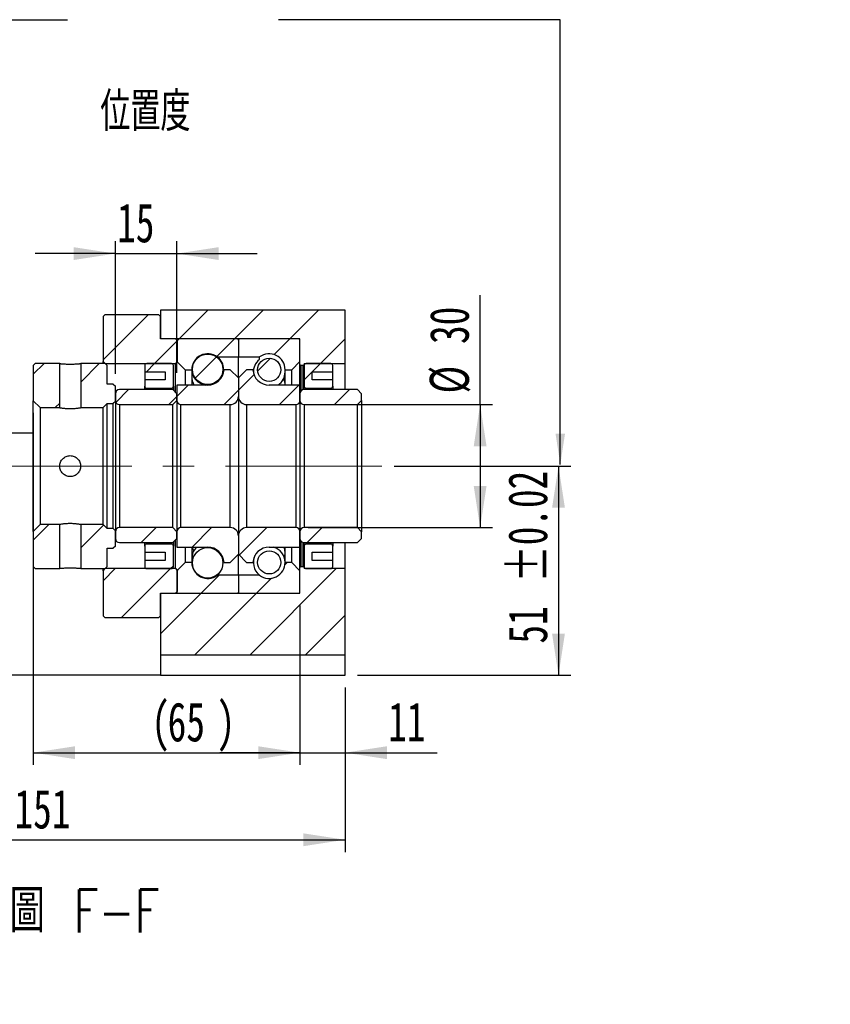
# Model space of a CAD drawing. Header units: millimetres. Extents: x 25 to 293, y 11 to 200.
# Tile 5 of 6: x 227 to 293, y 11 to 91. Entities that reach past the tile are written whole.
import ezdxf

# ---------------------------------------------------------------- set-up
doc = ezdxf.new("R2010")
doc.units = ezdxf.units.MM
doc.linetypes.add('CENTERX2', pattern=[20.32, 12.7, -2.54, 2.54, -2.54])
doc.layers.add('圖層0', color=7, linetype='Continuous')
doc.styles.add('SLDTEXTSTYLE0', font='TXT', dxfattribs={"width": 0.7})
doc.styles.add('SLDTEXTSTYLE1', font='TXT', dxfattribs={"width": 0.7, "bigfont": 'bigfont'})
doc.styles.add('SLDTEXTSTYLE4', font='TXT', dxfattribs={"width": 0.75, "bigfont": 'bigfont'})
doc.dimstyles.new('SLDDIMSTYLE3', dxfattribs={"dimtxt": 3.389974, "dimasz": 2.5, "dimexe": 0, "dimexo": 0.0625, "dimgap": 0.847493, "dimtad": 1, "dimlfac": 3, "dimrnd": 1e-09, "dimzin": 12, "dimdsep": 46, "dimtxsty": 'SLDTEXTSTYLE0', "dimsah": 1, "dimcen": 0.09, "dimadec": 0, "dimazin": 3, "dimtfac": 1, "dimtofl": 0, "dimtmove": 0, "dimatfit": 3, "dimfxl": 1, "dimfrac": 2, "dimtolj": 1, "dimtzin": 12, "dimarcsym": 0})
doc.dimstyles.new('SLDDIMSTYLE6', dxfattribs={"dimtxt": 3.389974, "dimasz": 2.5, "dimexe": 0, "dimexo": 0.0625, "dimgap": 0.847493, "dimtad": 1, "dimlfac": 3, "dimrnd": 1e-09, "dimzin": 12, "dimdsep": 46, "dimtxsty": 'SLDTEXTSTYLE0', "dimsah": 1, "dimcen": 0.09, "dimadec": 0, "dimazin": 3, "dimtfac": 1, "dimtmove": 0, "dimatfit": 0, "dimfxl": 1, "dimfrac": 2, "dimtolj": 1, "dimtzin": 12, "dimarcsym": 0})
doc.dimstyles.new('SLDDIMSTYLE8', dxfattribs={"dimtxt": 3.389974, "dimasz": 2.5, "dimexe": 0, "dimexo": 0.0625, "dimgap": 0.847493, "dimtad": 1, "dimlfac": 3, "dimrnd": 1e-09, "dimzin": 12, "dimdsep": 46, "dimtxsty": 'SLDTEXTSTYLE0', "dimsah": 1, "dimcen": 0.09, "dimadec": 0, "dimazin": 3, "dimtol": 1, "dimtp": 0.02, "dimtm": 0.02, "dimtfac": 1, "dimtofl": 0, "dimtmove": 0, "dimatfit": 3, "dimfxl": 1, "dimfrac": 2, "dimtolj": 1, "dimarcsym": 0})

# ---------------------------------------------------------------- blocks, each defined once
blk = doc.blocks.new('_D_14')
at = {"layer": '圖層0', "color": 7}
for p, q in [((249.607, 43.012), (249.607, 30.058)), ((253.273, 36.345), (253.273, 30.058)), ((249.607, 31.058), (243.087, 31.058)), ((249.607, 31.058), (253.273, 31.058)), ((253.273, 31.058), (260.751, 31.058))]:
    blk.add_line(p, q, dxfattribs=at)
for points in [[(249.607, 31.058), (246.217, 31.58), (246.217, 30.537)], [(253.273, 31.058), (256.663, 30.537), (256.663, 31.58)]]:
    blk.add_solid(points, dxfattribs=at)
at = {"layer": '圖層0', "color": 7, "insert": (256.776, 35.151), "char_height": 3.175, "attachment_point": 1, "style": 'SLDTEXTSTYLE0'}
blk.add_mtext('11', dxfattribs=at)
blk = doc.blocks.new('_D_15')
at = {"layer": '圖層0', "color": 7}
for p, q in [((227.94, 58.662), (227.94, 30.058)), ((249.607, 43.012), (249.607, 30.058)), ((227.94, 31.058), (249.607, 31.058))]:
    blk.add_line(p, q, dxfattribs=at)
for points in [[(227.94, 31.058), (231.33, 30.537), (231.33, 31.58)], [(249.607, 31.058), (246.217, 31.58), (246.217, 30.537)]]:
    blk.add_solid(points, dxfattribs=at)
at = {"layer": '圖層0', "color": 7, "char_height": 3.175, "attachment_point": 1, "style": 'SLDTEXTSTYLE0'}
for s, insert in [('(', (237.53, 35.151)), ('65', (238.859, 35.151)), (')', (242.833, 35.151))]:
    blk.add_mtext(s, dxfattribs=dict(at, insert=insert))
blk = doc.blocks.new('_D_16')
at = {"layer": '圖層0', "color": 7}
for p, q in [((253.273, 36.345), (253.273, 22.982)), ((202.94, 31.679), (202.94, 22.982)), ((202.94, 23.982), (253.273, 23.982))]:
    blk.add_line(p, q, dxfattribs=at)
for points in [[(202.94, 23.982), (206.33, 23.46), (206.33, 24.503)], [(253.273, 23.982), (249.883, 24.503), (249.883, 23.46)]]:
    blk.add_solid(points, dxfattribs=at)
at = {"layer": '圖層0', "color": 7, "insert": (226.418, 28.075), "char_height": 3.175, "attachment_point": 1, "style": 'SLDTEXTSTYLE0'}
blk.add_mtext('151', dxfattribs=at)
blk = doc.blocks.new('_D_17')
at = {"layer": '圖層0', "color": 7}
for p, q in [((264.24, 59.345), (264.24, 68.247)), ((250.273, 59.345), (265.24, 59.345)), ((264.24, 59.345), (264.24, 49.345)), ((250.273, 49.345), (265.24, 49.345))]:
    blk.add_line(p, q, dxfattribs=at)
for points in [[(264.24, 59.345), (263.719, 55.955), (264.762, 55.955)], [(264.24, 49.345), (264.762, 52.735), (263.719, 52.735)]]:
    blk.add_solid(points, dxfattribs=at)
at = {"layer": '圖層0', "color": 7, "char_height": 3.175, "attachment_point": 1, "rotation": 90, "style": 'SLDTEXTSTYLE0'}
for s, insert in [('30', (260.147, 64.272)), ('%%c', (260.147, 60.25))]:
    blk.add_mtext(s, dxfattribs=dict(at, insert=insert))
blk = doc.blocks.new('_D_18')
at = {"layer": '圖層0', "color": 7}
for p, q in [((257.254, 54.345), (271.607, 54.345)), ((270.607, 54.345), (270.607, 37.345)), ((254.273, 37.345), (271.607, 37.345))]:
    blk.add_line(p, q, dxfattribs=at)
for points in [[(270.607, 54.345), (270.085, 50.955), (271.128, 50.955)], [(270.607, 37.345), (271.128, 40.735), (270.085, 40.735)]]:
    blk.add_solid(points, dxfattribs=at)
at = {"layer": '圖層0', "color": 7, "char_height": 3.175, "attachment_point": 1, "rotation": 90, "style": 'SLDTEXTSTYLE0'}
for s, insert in [('±0.02', (266.514, 44.89)), ('51', (266.514, 39.924))]:
    blk.add_mtext(s, dxfattribs=dict(at, insert=insert))
blk = doc.blocks.new('_D_19')
at = {"layer": '圖層0', "color": 7}
for p, q in [((234.607, 61.845), (234.607, 72.616)), ((239.607, 61.929), (239.607, 72.616)), ((234.607, 71.616), (228.087, 71.616)), ((234.607, 71.616), (239.607, 71.616)), ((239.607, 71.616), (246.126, 71.616))]:
    blk.add_line(p, q, dxfattribs=at)
for points in [[(234.607, 71.616), (231.217, 72.137), (231.217, 71.094)], [(239.607, 71.616), (242.996, 71.094), (242.996, 72.137)]]:
    blk.add_solid(points, dxfattribs=at)
at = {"layer": '圖層0', "color": 7, "insert": (234.757, 75.708), "char_height": 3.175, "attachment_point": 1, "style": 'SLDTEXTSTYLE0'}
blk.add_mtext('15', dxfattribs=at)

msp = doc.modelspace()

# ---------------------------------------------------------------- hatches: boundary and pattern name
at = {"layer": '圖層0', "linetype": 'Continuous', "lineweight": 18}
h = msp.add_hatch(dxfattribs=at)
h.set_pattern_fill('ANSI31', color=256, style=0)
h.paths.add_polyline_path([(233.7732, 66.6787), (233.6065, 66.5121), (233.6065, 62.8454), (233.7732, 62.6787), (239.4899, 62.6787), (239.6565, 62.8454), (239.6565, 64.5121), (239.4899, 64.6787), (238.2732, 64.6787), (238.2732, 66.5121), (238.1065, 66.6787)], flags=0)
h = msp.add_hatch(dxfattribs=at)
h.set_pattern_fill('ANSI31', color=256, style=0)
h.paths.add_polyline_path([(249.6732, 62.5121), (249.8732, 62.5121), (249.9399, 62.5787), (249.9399, 62.6787), (253.2732, 62.6787), (253.2732, 67.0121), (238.2732, 67.0121), (238.2732, 64.6787), (249.6065, 64.6787), (249.6065, 62.5787)], flags=0)
h = msp.add_hatch(dxfattribs=at)
h.set_pattern_fill('ANSI31', color=256, style=0)
edge = h.paths.add_edge_path(flags=0)
edge.add_line((244.5065, 64.6787), (239.7065, 64.6787))
edge.add_arc((239.7065, 64.5787), 0.1, 90, 180)
edge.add_line((239.6065, 64.5787), (239.6065, 62.8454))
edge.add_line((239.6065, 62.8454), (240.2732, 62.1787))
edge.add_line((240.2732, 62.1787), (240.8132, 62.1787))
edge.add_arc((242.1065, 62.1787), 1.2933, 53.031768, 180, ccw=False)
edge.add_line((242.8843, 63.2121), (244.6065, 63.2121))
edge.add_line((244.6065, 63.2121), (244.6065, 64.5787))
edge.add_arc((244.5065, 64.5787), 0.1, 0, 90)
h = msp.add_hatch(dxfattribs=at)
h.set_pattern_fill('ANSI31', color=256, style=0)
edge = h.paths.add_edge_path(flags=0)
edge.add_line((249.6065, 62.8454), (249.6065, 64.5787))
edge.add_arc((249.5065, 64.5787), 0.1, 0, 90)
edge.add_line((249.5065, 64.6787), (244.7065, 64.6787))
edge.add_arc((244.7065, 64.5787), 0.1, 90, 180)
edge.add_line((244.6065, 64.5787), (244.6065, 63.2121))
edge.add_line((244.6065, 63.2121), (246.3287, 63.2121))
edge.add_arc((247.1065, 62.1787), 1.2933, 0, 126.968232, ccw=False)
edge.add_line((248.3999, 62.1787), (248.9399, 62.1787))
edge.add_line((248.9399, 62.1787), (249.6065, 62.8454))
h = msp.add_hatch(dxfattribs=at)
h.set_pattern_fill('ANSI31', color=256, style=0)
edge = h.paths.add_edge_path(flags=0)
edge.add_arc((242.1065, 62.212), 1.2397, 0, 360)
h = msp.add_hatch(dxfattribs=at)
h.set_pattern_fill('ANSI31', color=256, style=0)
h.paths.add_polyline_path([(228.1065, 62.6787), (227.9399, 62.5121), (227.9399, 59.6621), (228.5065, 59.0954), (230.0899, 59.0954), (230.0899, 62.6787)], flags=0)
h = msp.add_hatch(dxfattribs=at)
h.set_pattern_fill('ANSI31', color=256, style=0)
h.paths.add_polyline_path([(234.6065, 60.8454), (234.4399, 61.0121), (233.9399, 61.0121), (233.9399, 62.5121), (233.7732, 62.6787), (231.7899, 62.6787), (231.7899, 59.0954), (233.6065, 59.0954), (233.9399, 59.4287), (234.4399, 59.4287), (234.6065, 59.5954)], flags=0)
h = msp.add_hatch(dxfattribs=at)
h.set_pattern_fill('ANSI31', color=256, style=0)
edge = h.paths.add_edge_path(flags=0)
edge.add_line((238.6565, 62.0121), (238.6565, 61.3454))
edge.add_line((238.6565, 61.3454), (236.9899, 61.3454))
edge.add_line((236.9899, 61.3454), (236.9899, 60.8454))
edge.add_arc((237.1565, 60.8454), 0.1667, 180, 270)
edge.add_line((237.1565, 60.6787), (239.1565, 60.6787))
edge.add_arc((239.1565, 60.8454), 0.1667, 270, 360)
edge.add_line((239.3232, 60.8454), (239.3232, 62.5121))
edge.add_arc((239.1565, 62.5121), 0.1667, 0, 90)
edge.add_line((239.1565, 62.6787), (237.1565, 62.6787))
edge.add_arc((237.1565, 62.5121), 0.1667, 90, 180)
edge.add_line((236.9899, 62.5121), (236.9899, 62.0121))
edge.add_line((236.9899, 62.0121), (238.6565, 62.0121))
h = msp.add_hatch(dxfattribs=at)
h.set_pattern_fill('ANSI31', color=256, style=0)
edge = h.paths.add_edge_path(flags=0)
edge.add_arc((247.1065, 62.1704), 0.94, 0, 360)
h = msp.add_hatch(dxfattribs=at)
h.set_pattern_fill('ANSI31', color=256, style=0)
edge = h.paths.add_edge_path(flags=0)
edge.add_line((252.2732, 60.8454), (252.2732, 61.3454))
edge.add_line((252.2732, 61.3454), (250.6065, 61.3454))
edge.add_line((250.6065, 61.3454), (250.6065, 62.0121))
edge.add_line((250.6065, 62.0121), (252.2732, 62.0121))
edge.add_line((252.2732, 62.0121), (252.2732, 62.5121))
edge.add_arc((252.1065, 62.5121), 0.1667, 0, 90)
edge.add_line((252.1065, 62.6787), (250.1065, 62.6787))
edge.add_arc((250.1065, 62.5121), 0.1667, 90, 180)
edge.add_line((249.9399, 62.5121), (249.9399, 60.8454))
edge.add_arc((250.1065, 60.8454), 0.1667, 180, 270)
edge.add_line((250.1065, 60.6787), (252.1065, 60.6787))
edge.add_arc((252.1065, 60.8454), 0.1667, 270, 360)
h = msp.add_hatch(dxfattribs=at)
h.set_pattern_fill('ANSI31', color=256, style=0)
edge = h.paths.add_edge_path(flags=0)
edge.add_line((244.6065, 60.0121), (244.6065, 61.5121))
edge.add_line((244.6065, 61.5121), (243.9399, 62.1787))
edge.add_line((243.9399, 62.1787), (243.4372, 62.1787))
edge.add_arc((242.1065, 62.2621), 1.3333, 270, 356.416678, ccw=False)
edge.add_line((242.1065, 60.9287), (239.6065, 60.9287))
edge.add_line((239.6065, 60.9287), (239.6065, 59.6787))
edge.add_arc((239.9399, 59.6787), 0.3333, 180, 270)
edge.add_line((239.9399, 59.3454), (243.9399, 59.3454))
edge.add_arc((243.9399, 60.0121), 0.6667, 270, 360)
h = msp.add_hatch(dxfattribs=at)
h.set_pattern_fill('ANSI31', color=256, style=0)
edge = h.paths.add_edge_path(flags=0)
edge.add_line((245.7758, 62.1787), (245.2732, 62.1787))
edge.add_line((245.2732, 62.1787), (244.6065, 61.5121))
edge.add_line((244.6065, 61.5121), (244.6065, 60.0121))
edge.add_arc((245.2732, 60.0121), 0.6667, 180, 270)
edge.add_line((245.2732, 59.3454), (249.2732, 59.3454))
edge.add_arc((249.2732, 59.6787), 0.3333, 270, 360)
edge.add_line((249.6065, 59.6787), (249.6065, 60.9287))
edge.add_line((249.6065, 60.9287), (247.1065, 60.9287))
edge.add_arc((247.1065, 62.2621), 1.3333, 183.583322, 270, ccw=False)
h = msp.add_hatch(dxfattribs=at)
h.set_pattern_fill('ANSI31', color=256, style=0)
edge = h.paths.add_edge_path(flags=0)
edge.add_line((239.2732, 59.3454), (239.6065, 59.6787))
edge.add_line((239.6065, 59.6787), (239.6065, 60.2287))
edge.add_line((239.6065, 60.2287), (239.2732, 60.5621))
edge.add_line((239.2732, 60.5621), (234.9399, 60.5621))
edge.add_arc((234.9399, 60.2287), 0.3333, 90, 180)
edge.add_line((234.6065, 60.2287), (234.6065, 59.6787))
edge.add_arc((234.9399, 59.6787), 0.3333, 180, 270)
edge.add_line((234.9399, 59.3454), (239.2732, 59.3454))
h = msp.add_hatch(dxfattribs=at)
h.set_pattern_fill('ANSI31', color=256, style=0)
edge = h.paths.add_edge_path(flags=0)
edge.add_line((254.2732, 59.3454), (254.6065, 59.6787))
edge.add_line((254.6065, 59.6787), (254.6065, 60.2287))
edge.add_line((254.6065, 60.2287), (254.2732, 60.5621))
edge.add_line((254.2732, 60.5621), (249.9399, 60.5621))
edge.add_arc((249.9399, 60.2287), 0.3333, 90, 180)
edge.add_line((249.6065, 60.2287), (249.6065, 59.6787))
edge.add_arc((249.9399, 59.6787), 0.3333, 180, 270)
edge.add_line((249.9399, 59.3454), (254.2732, 59.3454))
h = msp.add_hatch(dxfattribs=at)
h.set_pattern_fill('ANSI31', color=256, style=0)
h.paths.add_polyline_path([(227.9399, 46.1787), (228.1065, 46.0121), (230.0899, 46.0121), (230.0899, 49.5954), (228.5065, 49.5954), (227.9399, 49.0287)], flags=0)
h = msp.add_hatch(dxfattribs=at)
h.set_pattern_fill('ANSI31', color=256, style=0)
h.paths.add_polyline_path([(233.7732, 46.0121), (233.9399, 46.1787), (233.9399, 47.6787), (234.4399, 47.6787), (234.6065, 47.8454), (234.6065, 49.0954), (234.4399, 49.2621), (233.9399, 49.2621), (233.6065, 49.5954), (231.7899, 49.5954), (231.7899, 46.0121)], flags=0)
h = msp.add_hatch(dxfattribs=at)
h.set_pattern_fill('ANSI31', color=256, style=0)
edge = h.paths.add_edge_path(flags=0)
edge.add_line((239.6065, 49.0121), (239.2732, 49.3454))
edge.add_line((239.2732, 49.3454), (234.9399, 49.3454))
edge.add_arc((234.9399, 49.0121), 0.3333, 90, 180)
edge.add_line((234.6065, 49.0121), (234.6065, 48.4621))
edge.add_arc((234.9399, 48.4621), 0.3333, 180, 270)
edge.add_line((234.9399, 48.1287), (239.2732, 48.1287))
edge.add_line((239.2732, 48.1287), (239.6065, 48.4621))
edge.add_line((239.6065, 48.4621), (239.6065, 49.0121))
h = msp.add_hatch(dxfattribs=at)
h.set_pattern_fill('ANSI31', color=256, style=0)
edge = h.paths.add_edge_path(flags=0)
edge.add_line((243.4372, 46.5121), (243.9399, 46.5121))
edge.add_line((243.9399, 46.5121), (244.6065, 47.1787))
edge.add_line((244.6065, 47.1787), (244.6065, 48.6787))
edge.add_arc((243.9399, 48.6787), 0.6667, 0, 90)
edge.add_line((243.9399, 49.3454), (239.9399, 49.3454))
edge.add_arc((239.9399, 49.0121), 0.3333, 90, 180)
edge.add_line((239.6065, 49.0121), (239.6065, 47.7621))
edge.add_line((239.6065, 47.7621), (242.1065, 47.7621))
edge.add_arc((242.1065, 46.4287), 1.3333, 3.583322, 90, ccw=False)
h = msp.add_hatch(dxfattribs=at)
h.set_pattern_fill('ANSI31', color=256, style=0)
edge = h.paths.add_edge_path(flags=0)
edge.add_line((244.6065, 48.6787), (244.6065, 47.1787))
edge.add_line((244.6065, 47.1787), (245.2732, 46.5121))
edge.add_line((245.2732, 46.5121), (245.7758, 46.5121))
edge.add_arc((247.1065, 46.4287), 1.3333, 90, 176.416678, ccw=False)
edge.add_line((247.1065, 47.7621), (249.6065, 47.7621))
edge.add_line((249.6065, 47.7621), (249.6065, 49.0121))
edge.add_arc((249.2732, 49.0121), 0.3333, 0, 90)
edge.add_line((249.2732, 49.3454), (245.2732, 49.3454))
edge.add_arc((245.2732, 48.6787), 0.6667, 90, 180)
h = msp.add_hatch(dxfattribs=at)
h.set_pattern_fill('ANSI31', color=256, style=0)
edge = h.paths.add_edge_path(flags=0)
edge.add_line((254.6065, 49.0121), (254.2732, 49.3454))
edge.add_line((254.2732, 49.3454), (249.9399, 49.3454))
edge.add_arc((249.9399, 49.0121), 0.3333, 90, 180)
edge.add_line((249.6065, 49.0121), (249.6065, 48.4621))
edge.add_arc((249.9399, 48.4621), 0.3333, 180, 270)
edge.add_line((249.9399, 48.1287), (254.2732, 48.1287))
edge.add_line((254.2732, 48.1287), (254.6065, 48.4621))
edge.add_line((254.6065, 48.4621), (254.6065, 49.0121))
h = msp.add_hatch(dxfattribs=at)
h.set_pattern_fill('ANSI31', color=256, style=0)
edge = h.paths.add_edge_path(flags=0)
edge.add_line((236.9899, 47.8454), (236.9899, 47.3454))
edge.add_line((236.9899, 47.3454), (238.6565, 47.3454))
edge.add_line((238.6565, 47.3454), (238.6565, 46.6787))
edge.add_line((238.6565, 46.6787), (236.9899, 46.6787))
edge.add_line((236.9899, 46.6787), (236.9899, 46.1787))
edge.add_arc((237.1565, 46.1787), 0.1667, 180, 270)
edge.add_line((237.1565, 46.0121), (239.1565, 46.0121))
edge.add_arc((239.1565, 46.1787), 0.1667, 270, 360)
edge.add_line((239.3232, 46.1787), (239.3232, 47.8454))
edge.add_arc((239.1565, 47.8454), 0.1667, 0, 90)
edge.add_line((239.1565, 48.0121), (237.1565, 48.0121))
edge.add_arc((237.1565, 47.8454), 0.1667, 90, 180)
h = msp.add_hatch(dxfattribs=at)
h.set_pattern_fill('ANSI31', color=256, style=0)
edge = h.paths.add_edge_path(flags=0)
edge.add_line((250.6065, 46.6787), (250.6065, 47.3454))
edge.add_line((250.6065, 47.3454), (252.2732, 47.3454))
edge.add_line((252.2732, 47.3454), (252.2732, 47.8454))
edge.add_arc((252.1065, 47.8454), 0.1667, 0, 90)
edge.add_line((252.1065, 48.0121), (250.1065, 48.0121))
edge.add_arc((250.1065, 47.8454), 0.1667, 90, 180)
edge.add_line((249.9399, 47.8454), (249.9399, 46.1787))
edge.add_arc((250.1065, 46.1787), 0.1667, 180, 270)
edge.add_line((250.1065, 46.0121), (252.1065, 46.0121))
edge.add_arc((252.1065, 46.1787), 0.1667, 270, 360)
edge.add_line((252.2732, 46.1787), (252.2732, 46.6787))
edge.add_line((252.2732, 46.6787), (250.6065, 46.6787))
h = msp.add_hatch(dxfattribs=at)
h.set_pattern_fill('ANSI31', color=256, style=0)
edge = h.paths.add_edge_path(flags=0)
edge.add_arc((242.1065, 46.4787), 1.2397, 0, 360)
h = msp.add_hatch(dxfattribs=at)
h.set_pattern_fill('ANSI31', color=256, style=0)
edge = h.paths.add_edge_path(flags=0)
edge.add_arc((247.1065, 46.5204), 0.94, 0, 360)
h = msp.add_hatch(dxfattribs=at)
h.set_pattern_fill('ANSI31', color=256, style=0)
edge = h.paths.add_edge_path(flags=0)
edge.add_line((239.6065, 45.8454), (239.6065, 44.1121))
edge.add_arc((239.7065, 44.1121), 0.1, 180, 270)
edge.add_line((239.7065, 44.0121), (244.5065, 44.0121))
edge.add_arc((244.5065, 44.1121), 0.1, 270, 360)
edge.add_line((244.6065, 44.1121), (244.6065, 45.4787))
edge.add_line((244.6065, 45.4787), (242.8843, 45.4787))
edge.add_arc((242.1065, 46.5121), 1.2933, 180, 306.968232, ccw=False)
edge.add_line((240.8132, 46.5121), (240.2732, 46.5121))
edge.add_line((240.2732, 46.5121), (239.6065, 45.8454))
h = msp.add_hatch(dxfattribs=at)
h.set_pattern_fill('ANSI31', color=256, style=0)
edge = h.paths.add_edge_path(flags=0)
edge.add_line((244.7065, 44.0121), (249.5065, 44.0121))
edge.add_arc((249.5065, 44.1121), 0.1, 270, 360)
edge.add_line((249.6065, 44.1121), (249.6065, 45.8454))
edge.add_line((249.6065, 45.8454), (248.9399, 46.5121))
edge.add_line((248.9399, 46.5121), (248.3999, 46.5121))
edge.add_arc((247.1065, 46.5121), 1.2933, 233.031768, 360, ccw=False)
edge.add_line((246.3287, 45.4787), (244.6065, 45.4787))
edge.add_line((244.6065, 45.4787), (244.6065, 44.1121))
edge.add_arc((244.7065, 44.1121), 0.1, 180, 270)
h = msp.add_hatch(dxfattribs=at)
h.set_pattern_fill('ANSI31', color=256, style=0)
h.paths.add_polyline_path([(233.7732, 46.0121), (233.6065, 45.8454), (233.6065, 42.1787), (233.7732, 42.0121), (238.1065, 42.0121), (238.2732, 42.1787), (238.2732, 44.0121), (239.4899, 44.0121), (239.6565, 44.1787), (239.6565, 45.8454), (239.4899, 46.0121)], flags=0)
h = msp.add_hatch(dxfattribs=at)
h.set_pattern_fill('ANSI31', color=256, style=0)
h.paths.add_polyline_path([(249.8732, 46.1787), (249.6732, 46.1787), (249.6065, 46.1121), (249.6065, 44.0121), (238.2732, 44.0121), (238.2732, 39.0121), (253.2732, 39.0121), (253.2732, 46.0121), (249.9399, 46.0121), (249.9399, 46.1121)], flags=0)

# ---------------------------------------------------------------- linework, layer by layer
at = {"color": 7, "linetype": 'Continuous', "lineweight": 25}
for p, q in [((233.6065, 66.5121), (233.7732, 66.6787)), ((233.6065, 66.5121), (233.6065, 62.8454)), ((233.7732, 66.6787), (238.1065, 66.6787)), ((238.1065, 66.6787), (238.2732, 66.5121)), ((238.2732, 67.0121), (238.2732, 64.6787)), ((253.2732, 67.0121), (238.2732, 67.0121)), ((238.2732, 64.6787), (238.2732, 66.5121)), ((253.2732, 62.6787), (253.2732, 67.0121)), ((249.6065, 64.6787), (238.2732, 64.6787)), ((239.4899, 64.6787), (238.2732, 64.6787)), ((239.4899, 64.6787), (239.6565, 64.5121)), ((239.6065, 64.5787), (239.6065, 62.8454)), ((239.6565, 62.8454), (239.6565, 64.5121)), ((244.5065, 64.6787), (239.7065, 64.6787)), ((244.6065, 64.5787), (244.6065, 63.2121)), ((249.5065, 64.6787), (244.7065, 64.6787)), ((249.6065, 62.5787), (249.6065, 64.6787)), ((249.6065, 62.8454), (249.6065, 64.5787)), ((242.8843, 63.2121), (244.6065, 63.2121)), ((242.8843, 63.2121), (242.8843, 63.2114)), ((244.6065, 63.2121), (246.3287, 63.2121)), ((244.6065, 61.5121), (244.6065, 63.2121)), ((246.3287, 63.0309), (246.3287, 63.2121)), ((227.9399, 62.5121), (228.1065, 62.6787)), ((227.9399, 62.5121), (227.9399, 59.6621)), ((230.0899, 62.6787), (228.1065, 62.6787)), ((230.0899, 59.0954), (230.0899, 62.6787)), ((231.7899, 62.6787), (231.7899, 59.0954)), ((233.7732, 62.6787), (231.7899, 62.6787)), ((233.7732, 62.6787), (233.6065, 62.8454)), ((233.6065, 62.6787), (233.6065, 62.8454)), ((233.7732, 62.6787), (233.9399, 62.5121)), ((233.7732, 62.6787), (239.4899, 62.6787)), ((233.9399, 61.0121), (233.9399, 62.5121)), ((236.9899, 62.5121), (236.9899, 62.0121)), ((239.1565, 62.6787), (237.1565, 62.6787)), ((239.3232, 60.8454), (239.3232, 62.5121)), ((239.6565, 62.8454), (239.4899, 62.6787)), ((239.4899, 60.3454), (239.4899, 62.6787)), ((239.6065, 62.8454), (240.2732, 62.1787)), ((248.9399, 62.1787), (249.6065, 62.8454)), ((249.6732, 62.5121), (249.6065, 62.5787)), ((249.6065, 60.9287), (249.6065, 62.5787)), ((249.8732, 62.5121), (249.6732, 62.5121)), ((249.6732, 62.5121), (249.6732, 60.4287)), ((249.9399, 62.5787), (249.8732, 62.5121)), ((249.8732, 60.5553), (249.8732, 62.5121)), ((249.9399, 62.6787), (253.2732, 62.6787)), ((249.9399, 62.6787), (249.9399, 62.5787)), ((249.9399, 62.5787), (249.9399, 62.5121)), ((249.9399, 62.5121), (249.9399, 60.8454)), ((252.1065, 62.6787), (250.1065, 62.6787)), ((252.2732, 62.0121), (252.2732, 62.5121)), ((253.2732, 60.5621), (253.2732, 62.6787)), ((236.9899, 62.0121), (238.6565, 62.0121)), ((236.9899, 62.0121), (236.9899, 61.3454)), ((238.6565, 62.0121), (238.6565, 61.3454)), ((240.2732, 62.1787), (240.8132, 62.1787)), ((240.2732, 62.1787), (240.2732, 60.9287)), ((240.8132, 62.1787), (240.8132, 60.9287)), ((243.9399, 62.1787), (243.4372, 62.1787)), ((244.6065, 61.5121), (243.9399, 62.1787)), ((245.2732, 62.1787), (244.6065, 61.5121)), ((245.7758, 62.1787), (245.2732, 62.1787)), ((248.3982, 62.0015), (248.3978, 62.0339)), ((248.3999, 62.1787), (248.9399, 62.1787)), ((248.3999, 60.9287), (248.3999, 62.1787)), ((248.9399, 60.9287), (248.9399, 62.1787)), ((250.6065, 62.0121), (252.2732, 62.0121)), ((250.6065, 61.3454), (250.6065, 62.0121)), ((252.2732, 61.3454), (252.2732, 62.0121)), ((234.4399, 61.0121), (233.9399, 61.0121)), ((234.4399, 61.0121), (234.6065, 60.8454)), ((234.6065, 59.5954), (234.6065, 60.8454)), ((236.9899, 61.3454), (236.9899, 60.8454)), ((238.6565, 61.3454), (236.9899, 61.3454)), ((236.9899, 60.5621), (236.9899, 60.8454)), ((239.3232, 60.8454), (239.3232, 60.5121)), ((239.6065, 60.9287), (239.6065, 59.6787)), ((242.1065, 60.9287), (239.6065, 60.9287)), ((244.6065, 61.5121), (244.6065, 60.0121)), ((249.6065, 60.9287), (247.1065, 60.9287)), ((249.6065, 59.6787), (249.6065, 60.9287)), ((249.9399, 60.5621), (249.9399, 60.8454)), ((252.2732, 61.3454), (250.6065, 61.3454)), ((252.2732, 60.8454), (252.2732, 61.3454)), ((252.2732, 60.8454), (252.2732, 60.5621)), ((234.6065, 60.2287), (234.6065, 59.6787)), ((239.2732, 60.5621), (234.9399, 60.5621)), ((237.1565, 60.6787), (239.1565, 60.6787)), ((239.2732, 60.5621), (239.6065, 60.2287)), ((239.6065, 59.6787), (239.6065, 60.2287)), ((244.6065, 60.0121), (244.6065, 48.6787)), ((249.6065, 60.2287), (249.6065, 59.6787)), ((254.2732, 60.5621), (249.9399, 60.5621)), ((250.1065, 60.6787), (252.1065, 60.6787)), ((254.2732, 60.5621), (254.6065, 60.2287)), ((254.6065, 59.6787), (254.6065, 60.2287)), ((228.5065, 59.0954), (227.9399, 59.6621)), ((227.9399, 49.0287), (227.9399, 59.6621)), ((233.9399, 59.4287), (233.6065, 59.0954)), ((233.9399, 59.4287), (234.4399, 59.4287)), ((233.9399, 49.2621), (233.9399, 59.4287)), ((234.6065, 59.5954), (234.4399, 59.4287)), ((234.4399, 49.2621), (234.4399, 59.4287)), ((234.6065, 59.5954), (234.6065, 49.0954)), ((234.9399, 59.3454), (239.2732, 59.3454)), ((234.9399, 59.3454), (234.9399, 49.3454)), ((239.6065, 59.6787), (239.2732, 59.3454)), ((239.2732, 49.3454), (239.2732, 59.3454)), ((239.6065, 59.6787), (239.6065, 49.0121)), ((239.9399, 59.3454), (243.9399, 59.3454)), ((239.9399, 49.3454), (239.9399, 59.3454)), ((243.9399, 49.3454), (243.9399, 59.3454)), ((245.2732, 59.3454), (249.2732, 59.3454)), ((245.2732, 59.3454), (245.2732, 49.3454)), ((249.2732, 59.3454), (249.2732, 49.3454)), ((249.6065, 59.6787), (249.6065, 49.0121)), ((249.9399, 59.3454), (254.2732, 59.3454)), ((249.9399, 59.3454), (249.9399, 49.3454)), ((254.6065, 59.6787), (254.2732, 59.3454)), ((254.2732, 49.3454), (254.2732, 59.3454)), ((254.6065, 59.6787), (254.6065, 49.0121)), ((228.5065, 59.0954), (228.5065, 49.5954)), ((228.5065, 59.0954), (230.0899, 59.0954)), ((231.7899, 59.0954), (233.6065, 59.0954)), ((233.6065, 49.5954), (233.6065, 59.0954)), ((227.9399, 57.0121), (224.7732, 57.0121)), ((227.9399, 49.0287), (228.5065, 49.5954)), ((227.9399, 49.0287), (227.9399, 46.1787)), ((230.0899, 49.5954), (228.5065, 49.5954)), ((230.0899, 46.0121), (230.0899, 49.5954)), ((233.6065, 49.5954), (231.7899, 49.5954)), ((231.7899, 49.5954), (231.7899, 46.0121)), ((233.6065, 49.5954), (233.9399, 49.2621)), ((234.4399, 49.2621), (233.9399, 49.2621)), ((234.4399, 49.2621), (234.6065, 49.0954)), ((234.6065, 47.8454), (234.6065, 49.0954)), ((234.6065, 49.0121), (234.6065, 48.4621)), ((239.2732, 49.3454), (234.9399, 49.3454)), ((239.2732, 49.3454), (239.6065, 49.0121)), ((239.6065, 48.4621), (239.6065, 49.0121)), ((239.6065, 49.0121), (239.6065, 47.7621)), ((243.9399, 49.3454), (239.9399, 49.3454)), ((249.2732, 49.3454), (245.2732, 49.3454)), ((249.6065, 47.7621), (249.6065, 49.0121)), ((249.6065, 49.0121), (249.6065, 48.4621)), ((254.2732, 49.3454), (249.9399, 49.3454)), ((254.2732, 49.3454), (254.6065, 49.0121)), ((254.6065, 48.4621), (254.6065, 49.0121)), ((234.9399, 48.1287), (239.2732, 48.1287)), ((236.9899, 47.8454), (236.9899, 48.1287)), ((239.1565, 48.0121), (237.1565, 48.0121)), ((239.6065, 48.4621), (239.2732, 48.1287)), ((239.3232, 48.1787), (239.3232, 47.8454)), ((239.4899, 46.0121), (239.4899, 48.3454)), ((244.6065, 48.6787), (244.6065, 47.1787)), ((249.6732, 48.2621), (249.6732, 46.1787)), ((249.8732, 46.1787), (249.8732, 48.1355)), ((249.9399, 47.8454), (249.9399, 48.1287)), ((249.9399, 48.1287), (254.2732, 48.1287)), ((252.1065, 48.0121), (250.1065, 48.0121)), ((252.2732, 48.1287), (252.2732, 47.8454)), ((253.2732, 46.0121), (253.2732, 48.1287)), ((254.6065, 48.4621), (254.2732, 48.1287)), ((233.9399, 47.6787), (234.4399, 47.6787)), ((233.9399, 46.1787), (233.9399, 47.6787)), ((234.6065, 47.8454), (234.4399, 47.6787)), ((236.9899, 47.8454), (236.9899, 47.3454)), ((236.9899, 47.3454), (238.6565, 47.3454)), ((236.9899, 47.3454), (236.9899, 46.6787)), ((238.6565, 47.3454), (238.6565, 46.6787)), ((239.3232, 46.1787), (239.3232, 47.8454)), ((239.6065, 47.7621), (242.1065, 47.7621)), ((240.2732, 47.7621), (240.2732, 46.5121)), ((240.8132, 47.7621), (240.8132, 46.5121)), ((247.1065, 47.7621), (249.6065, 47.7621)), ((248.3999, 46.5121), (248.3999, 47.7621)), ((248.9399, 46.5121), (248.9399, 47.7621)), ((249.6065, 46.1121), (249.6065, 47.7621)), ((249.9399, 47.8454), (249.9399, 46.1787)), ((250.6065, 47.3454), (252.2732, 47.3454)), ((250.6065, 46.6787), (250.6065, 47.3454)), ((252.2732, 47.3454), (252.2732, 47.8454)), ((252.2732, 46.6787), (252.2732, 47.3454)), ((236.9899, 46.6787), (236.9899, 46.1787)), ((238.6565, 46.6787), (236.9899, 46.6787)), ((240.2732, 46.5121), (239.6065, 45.8454)), ((240.8132, 46.5121), (240.2732, 46.5121)), ((243.4372, 46.5121), (243.9399, 46.5121)), ((243.9399, 46.5121), (244.6065, 47.1787)), ((244.6065, 47.1787), (245.2732, 46.5121)), ((244.6065, 45.4787), (244.6065, 47.1787)), ((245.2732, 46.5121), (245.7758, 46.5121)), ((248.3978, 46.4892), (248.3982, 46.5204)), ((248.9399, 46.5121), (248.3999, 46.5121)), ((249.6065, 45.8454), (248.9399, 46.5121)), ((252.2732, 46.6787), (250.6065, 46.6787)), ((252.2732, 46.1787), (252.2732, 46.6787)), ((228.1065, 46.0121), (227.9399, 46.1787)), ((228.1065, 46.0121), (230.0899, 46.0121)), ((231.7899, 46.0121), (233.7732, 46.0121)), ((233.6065, 45.8454), (233.7732, 46.0121)), ((233.6065, 45.8454), (233.6065, 46.0121)), ((233.6065, 45.8454), (233.6065, 42.1787)), ((233.9399, 46.1787), (233.7732, 46.0121)), ((239.4899, 46.0121), (233.7732, 46.0121)), ((237.1565, 46.0121), (239.1565, 46.0121)), ((239.4899, 46.0121), (239.6565, 45.8454)), ((239.6065, 45.8454), (239.6065, 44.1121)), ((239.6565, 44.1787), (239.6565, 45.8454)), ((249.6065, 46.1121), (249.6732, 46.1787)), ((249.6065, 44.0121), (249.6065, 46.1121)), ((249.6065, 44.1121), (249.6065, 45.8454)), ((249.6732, 46.1787), (249.8732, 46.1787)), ((249.8732, 46.1787), (249.9399, 46.1121)), ((249.9399, 46.1787), (249.9399, 46.1121)), ((249.9399, 46.1121), (249.9399, 46.0121)), ((253.2732, 46.0121), (249.9399, 46.0121)), ((250.1065, 46.0121), (252.1065, 46.0121)), ((253.2732, 39.0121), (253.2732, 46.0121)), ((242.8843, 45.5134), (242.8843, 45.4787)), ((244.6065, 45.4787), (242.8843, 45.4787)), ((244.6065, 45.4787), (244.6065, 44.1121)), ((246.3287, 45.4787), (244.6065, 45.4787)), ((246.3287, 45.4787), (246.3287, 45.5063)), ((238.2732, 44.0121), (238.2732, 39.0121)), ((238.2732, 44.0121), (249.6065, 44.0121)), ((238.2732, 44.0121), (239.4899, 44.0121)), ((238.2732, 42.1787), (238.2732, 44.0121)), ((239.6565, 44.1787), (239.4899, 44.0121)), ((239.7065, 44.0121), (244.5065, 44.0121)), ((244.7065, 44.0121), (249.5065, 44.0121)), ((233.7732, 42.0121), (233.6065, 42.1787)), ((238.1065, 42.0121), (233.7732, 42.0121)), ((238.2732, 42.1787), (238.1065, 42.0121)), ((238.2732, 39.0121), (253.2732, 39.0121)), ((238.2732, 39.0121), (238.2732, 37.3454)), ((253.2732, 37.3454), (253.2732, 39.0121)), ((238.2732, 37.3454), (224.7732, 37.3454)), ((238.2732, 37.3454), (253.2732, 37.3454))]:
    msp.add_line(p, q, dxfattribs=at)
at = {"color": 8, "linetype": 'Continuous', "lineweight": 25}
for p, q in [((237.1565, 60.6787), (237.1565, 60.5621)), ((239.1565, 60.5621), (239.1565, 60.6787)), ((250.1065, 60.6787), (250.1065, 60.5621)), ((252.1065, 60.5621), (252.1065, 60.6787)), ((237.1565, 48.1287), (237.1565, 48.0121)), ((239.1565, 48.0121), (239.1565, 48.1287)), ((250.1065, 48.1287), (250.1065, 48.0121)), ((252.1065, 48.0121), (252.1065, 48.1287))]:
    msp.add_line(p, q, dxfattribs=at)
at = {"color": 7, "linetype": 'Continuous', "lineweight": 25, "flags": 128}
for points in [[(243.3757, 61.8535), (243.3717, 61.8735), (243.363, 61.9128)], [(248.3982, 47.2953), (248.3717, 47.5553), (248.3109, 47.7621)], [(248.3387, 46.9078), (248.3717, 47.0353), (248.3982, 47.2953)], [(243.3461, 46.4661), (243.3717, 46.5691), (243.3966, 46.7655)]]:
    msp.add_lwpolyline(points, dxfattribs=at)
at = {"color": 7, "linetype": 'Continuous', "lineweight": 25}
for centre, radius in [((242.1065, 62.212), 1.2397), ((247.1065, 62.1704), 0.94), ((242.1065, 46.4787), 1.2397), ((247.1065, 46.5204), 0.94)]:
    msp.add_circle(centre, radius, dxfattribs=at)
for centre, radius, start, end in [((239.7065, 64.5787), 0.1, 90, 180), ((244.5065, 64.5787), 0.1, 0, 90), ((244.7065, 64.5787), 0.1, 90, 180), ((249.5065, 64.5787), 0.1, 0, 90), ((242.1065, 62.1787), 1.2933, 53.031768, 180), ((247.1065, 62.1787), 1.2933, 0, 126.968232), ((237.1565, 62.5121), 0.1667, 90, 180), ((239.1565, 62.5121), 0.1667, 0, 90), ((242.1065, 62.212), 1.2917, 0, 50.202364), ((247.1065, 62.0015), 1.2917, 128.080231, 183.532761), ((250.1065, 62.5121), 0.1667, 90, 180), ((252.1065, 62.5121), 0.1667, 0, 90), ((242.1065, 62.212), 1.2917, 178.628158, 263.477578), ((242.1065, 61.6135), 1.2917, 178.407162, 212.017504), ((242.1065, 62.2621), 1.3333, 270, 356.416678), ((242.1065, 62.212), 1.2917, 304.212995, 0), ((247.1065, 62.2621), 1.3333, 183.583322, 270), ((247.1065, 62.0015), 1.2917, 303.847138, 0), ((237.1565, 60.8454), 0.1667, 180, 270), ((239.1565, 60.8454), 0.1667, 270, 0), ((247.1065, 60.9091), 1.2917, 0, 25.014474), ((250.1065, 60.8454), 0.1667, 180, 270), ((252.1065, 60.8454), 0.1667, 270, 0), ((234.9399, 60.2287), 0.3333, 90, 180), ((243.9399, 60.0121), 0.6667, 270, 0), ((245.2732, 60.0121), 0.6667, 180, 270), ((249.9399, 60.2287), 0.3333, 90, 180), ((234.9399, 59.6787), 0.3333, 180, 270), ((239.9399, 59.6787), 0.3333, 180, 270), ((249.2732, 59.6787), 0.3333, 270, 0), ((249.9399, 59.6787), 0.3333, 180, 270), ((234.9399, 49.0121), 0.3333, 90, 180), ((239.9399, 49.0121), 0.3333, 90, 180), ((243.9399, 48.6787), 0.6667, 0, 90), ((245.2732, 48.6787), 0.6667, 90, 180), ((249.2732, 49.0121), 0.3333, 0, 90), ((249.9399, 49.0121), 0.3333, 90, 180), ((234.9399, 48.4621), 0.3333, 180, 270), ((237.1565, 47.8454), 0.1667, 90, 180), ((239.1565, 47.8454), 0.1667, 0, 90), ((249.9399, 48.4621), 0.3333, 180, 270), ((250.1065, 47.8454), 0.1667, 90, 180), ((252.1065, 47.8454), 0.1667, 0, 90), ((242.1065, 46.8291), 1.2917, 133.7556, 181.979482), ((242.1065, 48.086), 1.2917, 194.524889, 209.113973), ((242.1065, 46.4287), 1.3333, 3.583322, 90), ((247.1065, 46.4287), 1.3333, 90, 176.416678), ((247.1065, 46.5204), 1.2917, 0, 74.008167), ((242.1065, 46.5121), 1.2933, 180, 306.968232), ((247.1065, 46.5204), 1.2917, 154.756413, 230.542236), ((247.1065, 46.5121), 1.2933, 233.031768, 360), ((237.1565, 46.1787), 0.1667, 180, 270), ((239.1565, 46.1787), 0.1667, 270, 0), ((250.1065, 46.1787), 0.1667, 180, 270), ((252.1065, 46.1787), 0.1667, 270, 0), ((239.7065, 44.1121), 0.1, 180, 270), ((244.5065, 44.1121), 0.1, 270, 360), ((244.7065, 44.1121), 0.1, 180, 270), ((249.5065, 44.1121), 0.1, 270, 0)]:
    msp.add_arc(centre, radius, start, end, dxfattribs=at)
for points, knots in [([(230.0899, 62.6787), (230.0899, 62.6787), (230.0954, 62.6781), (230.117, 62.676), (230.1334, 62.6744), (230.176, 62.6703), (230.2022, 62.668), (230.2639, 62.6627), (230.2997, 62.6598), (230.3781, 62.6542), (230.4209, 62.6514), (230.5138, 62.6461), (230.5632, 62.6436), (230.6655, 62.6396), (230.7191, 62.638), (230.8289, 62.6358), (230.8841, 62.6353), (230.995, 62.6353), (231.0514, 62.6358), (231.1604, 62.638), (231.2134, 62.6396), (231.3164, 62.6436), (231.3661, 62.6461), (231.4582, 62.6513), (231.5011, 62.6541), (231.5805, 62.6599), (231.6156, 62.6627), (231.6772, 62.6679), (231.7038, 62.6704), (231.7465, 62.6744), (231.7625, 62.676), (231.7843, 62.6781), (231.7899, 62.6787), (231.7899, 62.6787)], [0, 0, 0, 0, 0.0625, 0.0625, 0.125, 0.125, 0.1875, 0.1875, 0.25, 0.25, 0.3125, 0.3125, 0.375, 0.375, 0.4375, 0.4375, 0.5, 0.5, 0.5625, 0.5625, 0.625, 0.625, 0.6875, 0.6875, 0.75, 0.75, 0.8125, 0.8125, 0.875, 0.875, 0.9375, 0.9375, 1, 1, 1, 1]), ([(230.0899, 59.0954), (230.0899, 59.0954), (230.0954, 59.0944), (230.1171, 59.0906), (230.1335, 59.0877), (230.1762, 59.0807), (230.2023, 59.0765), (230.264, 59.0672), (230.2998, 59.0622), (230.3781, 59.0522), (230.4208, 59.0472), (230.5137, 59.0379), (230.563, 59.0336), (230.6653, 59.0265), (230.7189, 59.0236), (230.8287, 59.0197), (230.884, 59.0187), (230.9951, 59.0187), (231.0515, 59.0197), (231.1607, 59.0236), (231.2137, 59.0264), (231.3168, 59.0336), (231.3663, 59.0379), (231.4583, 59.0472), (231.5014, 59.0522), (231.5805, 59.0623), (231.6155, 59.0672), (231.6771, 59.0764), (231.7037, 59.0807), (231.7464, 59.0877), (231.7625, 59.0905), (231.7843, 59.0944), (231.7899, 59.0954), (231.7899, 59.0954)], [0, 0, 0, 0, 0.0625, 0.0625, 0.125, 0.125, 0.1875, 0.1875, 0.25, 0.25, 0.3125, 0.3125, 0.375, 0.375, 0.4375, 0.4375, 0.5, 0.5, 0.5625, 0.5625, 0.625, 0.625, 0.6875, 0.6875, 0.75, 0.75, 0.8125, 0.8125, 0.875, 0.875, 0.9375, 0.9375, 1, 1, 1, 1]), ([(231.7899, 54.3454), (231.7899, 54.4017), (231.7843, 54.457), (231.7627, 54.5658), (231.7463, 54.6198), (231.7036, 54.7227), (231.6774, 54.7715), (231.6158, 54.8638), (231.5799, 54.9074), (231.5017, 54.9856), (231.459, 55.0208), (231.3661, 55.0829), (231.3168, 55.1092), (231.2146, 55.1517), (231.1609, 55.168), (231.0511, 55.1899), (230.9959, 55.1954), (230.8848, 55.1954), (230.8283, 55.1899), (230.7192, 55.1681), (230.6662, 55.1521), (230.5632, 55.1094), (230.5136, 55.0828), (230.4216, 55.0214), (230.3785, 54.9861), (230.2994, 54.9071), (230.2643, 54.8643), (230.2028, 54.7723), (230.1761, 54.7226), (230.1334, 54.6198), (230.1173, 54.5668), (230.0955, 54.4577), (230.0899, 54.4012), (230.0898, 54.2347), (230.1121, 54.1226), (230.1757, 53.9691), (230.2021, 53.9195), (230.2641, 53.8268), (230.2991, 53.7841), (230.3774, 53.7057), (230.421, 53.6698), (230.5131, 53.6082), (230.5619, 53.582), (230.6649, 53.5391), (230.7188, 53.5228), (230.8275, 53.501), (230.883, 53.4954), (230.9954, 53.4953), (231.0506, 53.5008), (231.1595, 53.5224), (231.2137, 53.5388), (231.3164, 53.5813), (231.3652, 53.6074), (231.4578, 53.6691), (231.5013, 53.7048), (231.6187, 53.822), (231.6821, 53.9166), (231.7459, 54.0699), (231.7624, 54.1238), (231.7843, 54.2335), (231.7899, 54.2891), (231.7899, 54.3454)], [0, 0, 0, 0, 0.03125, 0.03125, 0.0625, 0.0625, 0.09375, 0.09375, 0.125, 0.125, 0.15625, 0.15625, 0.1875, 0.1875, 0.21875, 0.21875, 0.25, 0.25, 0.28125, 0.28125, 0.3125, 0.3125, 0.34375, 0.34375, 0.375, 0.375, 0.40625, 0.40625, 0.4375, 0.4375, 0.46875, 0.46875, 0.5, 0.5, 0.5625, 0.5625, 0.59375, 0.59375, 0.625, 0.625, 0.65625, 0.65625, 0.6875, 0.6875, 0.71875, 0.71875, 0.75, 0.75, 0.78125, 0.78125, 0.8125, 0.8125, 0.84375, 0.84375, 0.875, 0.875, 0.9375, 0.9375, 0.96875, 0.96875, 1, 1, 1, 1]), ([(231.7899, 49.5954), (231.7899, 49.5954), (231.7675, 49.5995), (231.7039, 49.6101), (231.6774, 49.6143), (231.6155, 49.6236), (231.5804, 49.6285), (231.5021, 49.6385), (231.4585, 49.6436), (231.3664, 49.6529), (231.3176, 49.6571), (231.2146, 49.6643), (231.1608, 49.6672), (231.0521, 49.671), (230.9965, 49.672), (230.8842, 49.6721), (230.8289, 49.6711), (230.7201, 49.6672), (230.6659, 49.6643), (230.5632, 49.6572), (230.5144, 49.653), (230.4219, 49.6437), (230.3783, 49.6386), (230.261, 49.6236), (230.1976, 49.6137), (230.1338, 49.6031), (230.1173, 49.6002), (230.0954, 49.5964), (230.0899, 49.5954), (230.0899, 49.5954)], [0, 0, 0, 0, 0.125, 0.125, 0.1875, 0.1875, 0.25, 0.25, 0.3125, 0.3125, 0.375, 0.375, 0.4375, 0.4375, 0.5, 0.5, 0.5625, 0.5625, 0.625, 0.625, 0.6875, 0.6875, 0.75, 0.75, 0.875, 0.875, 0.9375, 0.9375, 1, 1, 1, 1]), ([(231.7899, 46.0121), (231.7899, 46.0121), (231.7843, 46.0126), (231.7627, 46.0148), (231.7464, 46.0164), (231.7037, 46.0204), (231.6776, 46.0228), (231.6159, 46.0281), (231.58, 46.0309), (231.5016, 46.0366), (231.4588, 46.0394), (231.3659, 46.0447), (231.3165, 46.0471), (231.2142, 46.0511), (231.1606, 46.0528), (231.0508, 46.055), (230.9956, 46.0555), (230.8847, 46.0555), (230.8283, 46.0549), (230.7193, 46.0528), (230.6663, 46.0512), (230.5633, 46.0471), (230.5136, 46.0447), (230.4215, 46.0395), (230.3786, 46.0366), (230.2992, 46.0309), (230.2641, 46.0281), (230.2025, 46.0228), (230.1759, 46.0204), (230.1333, 46.0164), (230.1172, 46.0148), (230.0954, 46.0126), (230.0899, 46.0121), (230.0899, 46.0121)], [0, 0, 0, 0, 0.0625, 0.0625, 0.125, 0.125, 0.1875, 0.1875, 0.25, 0.25, 0.3125, 0.3125, 0.375, 0.375, 0.4375, 0.4375, 0.5, 0.5, 0.5625, 0.5625, 0.625, 0.625, 0.6875, 0.6875, 0.75, 0.75, 0.8125, 0.8125, 0.875, 0.875, 0.9375, 0.9375, 1, 1, 1, 1])]:
    msp.add_open_spline(points, degree=3, knots=knots, dxfattribs=at)
at = {"layer": '圖層0', "color": 7}
for p, q in [((186.8183, 90.6218), (230.733, 90.6218)), ((270.7321, 90.6218), (247.8576, 90.6218)), ((270.7534, 54.4781), (270.7321, 90.6218))]:
    msp.add_line(p, q, dxfattribs=at)
at = {"layer": '圖層0', "color": 7, "linetype": 'CENTERX2', "lineweight": 18}
msp.add_line((256.2539, 54.3454), (194.7629, 54.3454), dxfattribs=at)
at = {"layer": '圖層0', "color": 7}
msp.add_solid([(270.7534, 54.4781), (271.1365, 56.9783), (270.3673, 56.9779)], dxfattribs=at)

# ---------------------------------------------------------------- texts
at = {"layer": '圖層0', "color": 7, "insert": (233.3801, 84.7464), "char_height": 3.175, "attachment_point": 1, "style": 'SLDTEXTSTYLE1'}
msp.add_mtext('\\M+188CA\\M+19275\\M+19378', dxfattribs=at)
at = {"layer": '圖層0', "insert": (229.2164, 19.9451), "char_height": 3.5, "attachment_point": 2, "style": 'SLDTEXTSTYLE4'}
msp.add_mtext('\\M+19655\\M+196CA\\M+19AA4 F-F', dxfattribs=at)

# ---------------------------------------------------------------- dimensions: what is measured, and where the dimension line sits
at = {"layer": '圖層0', "color": 7}
for base, p1, p2, dimstyle, picture, middle in [((239.6065, 71.6155), (234.6065, 60.8454), (239.6065, 60.9287), 'SLDDIMSTYLE6', '_D_19', (236.7448, 71.6155)), ((253.2732, 31.0582), (249.6065, 44.0121), (253.2732, 37.3454), 'SLDDIMSTYLE6', '_D_14', (258.7633, 31.0582)), ((253.2732, 23.9819), (202.9399, 32.6787), (253.2732, 37.3454), 'SLDDIMSTYLE3', '_D_16', (229.3987, 23.9819))]:
    dim = msp.add_linear_dim(base=base, p1=p1, p2=p2, dimstyle=dimstyle, dxfattribs=at)
    dim.commit()
    dim.dimension.update_dxf_attribs({"geometry": picture, "text_midpoint": middle, "dimtype": 160})
dim = msp.add_linear_dim(base=(264.2401, 49.3454), p1=(249.2732, 59.3454), p2=(249.2732, 49.3454), angle=90, text='%%c<>', dimstyle='SLDDIMSTYLE3', dxfattribs=at)
dim.commit()
dim.dimension.update_dxf_attribs({"geometry": '_D_17', "text_midpoint": (264.2401, 64.2486), "dimtype": 160})
dim = msp.add_linear_dim(base=(249.6065, 31.0582), p1=(227.9399, 59.6621), p2=(249.6065, 44.0121), text='(<>)', dimstyle='SLDDIMSTYLE3', dxfattribs=at)
dim.commit()
dim.dimension.update_dxf_attribs({"geometry": '_D_15', "text_midpoint": (240.8462, 31.0582), "dimtype": 160})
dim = msp.add_linear_dim(base=(270.6065, 37.3454), p1=(256.2539, 54.3454), p2=(253.2732, 37.3454), angle=90, dimstyle='SLDDIMSTYLE8', dxfattribs=at)
dim.commit()
dim.dimension.update_dxf_attribs({"geometry": '_D_18', "text_midpoint": (270.6065, 47.0086), "dimtype": 160})

doc.saveas('drawing.dxf')
